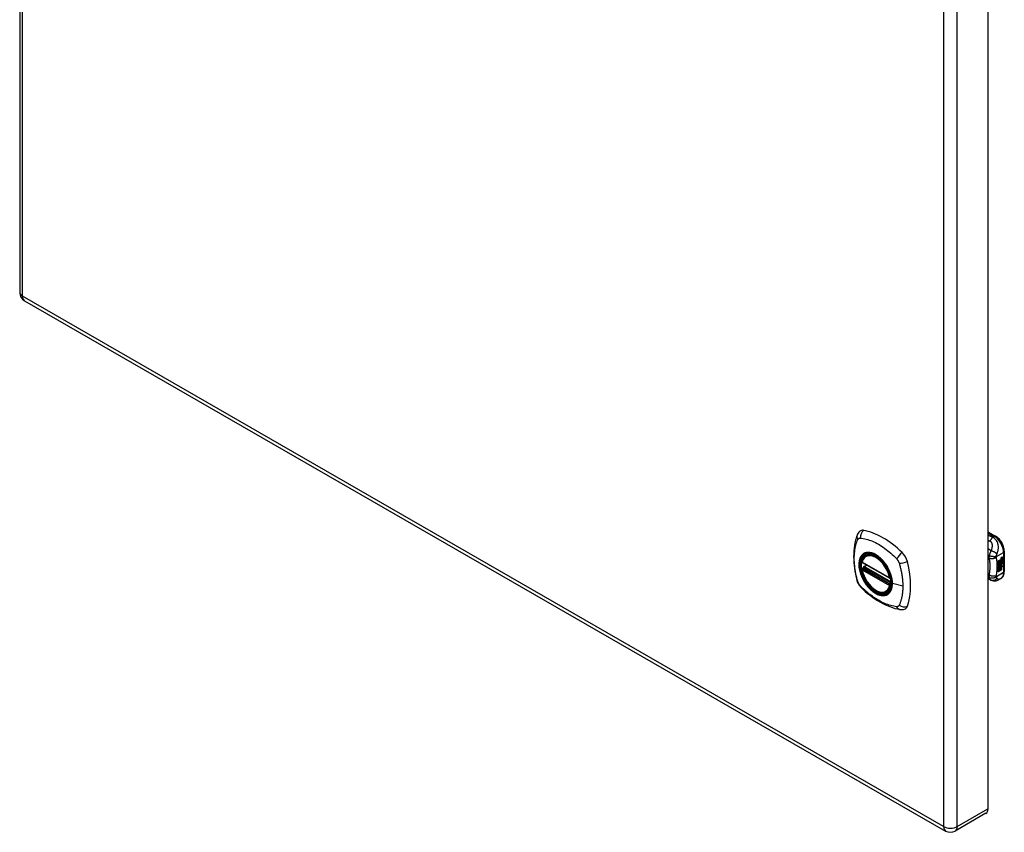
# Model space of a CAD drawing. Header units: inches. Extents: x 80.5 to 95.3, y 25.2 to 49.7.
# Tile 1 of 2: x 80.5 to 95.3, y 25.2 to 37.5. Entities that reach past the tile are written whole.
import ezdxf

# ---------------------------------------------------------------- set-up
doc = ezdxf.new("R2010")
doc.units = ezdxf.units.IN
doc.header["$MEASUREMENT"] = 0
doc.layers.add('Visible Edges(ANSI)', color=7, linetype='Continuous', lineweight=25)
doc.layers.add('Visible Tangent Edges(ANSI)', color=7, linetype='Continuous', lineweight=25)

msp = doc.modelspace()

# ---------------------------------------------------------------- linework, layer by layer
at = {"layer": 'Visible Edges(ANSI)'}
for p, q in [((80.47, 49.307), (80.47, 33.355)), ((95.059, 41.522), (95.059, 25.571)), ((80.543, 33.229), (94.421, 25.237)), ((95.059, 29.746), (95.174, 29.68)), ((93.222, 29.388), (93.232, 29.395)), ((95.305, 29.453), (95.305, 29.147)), ((93.165, 29.284), (93.579, 29.046)), ((93.19, 29.223), (93.231, 29.246)), ((95.215, 29.308), (95.252, 29.329)), ((95.215, 29.293), (95.251, 29.314)), ((95.253, 29.314), (95.215, 29.292)), ((95.215, 29.289), (95.253, 29.311)), ((95.215, 29.292), (95.215, 29.308)), ((95.215, 29.275), (95.256, 29.298)), ((95.258, 29.298), (95.215, 29.273)), ((95.215, 29.271), (95.261, 29.298)), ((95.215, 29.273), (95.215, 29.289)), ((95.215, 29.256), (95.251, 29.277)), ((95.253, 29.277), (95.215, 29.255)), ((95.215, 29.234), (95.215, 29.271)), ((95.215, 29.255), (95.238, 29.248)), ((95.215, 29.255), (95.215, 29.255)), ((95.215, 29.235), (95.225, 29.235)), ((95.215, 29.201), (95.239, 29.234)), ((95.227, 29.234), (95.215, 29.234)), ((95.215, 29.217), (95.227, 29.234)), ((95.24, 29.233), (95.215, 29.198)), ((95.227, 29.234), (95.225, 29.235)), ((95.238, 29.248), (95.252, 29.268)), ((95.24, 29.233), (95.239, 29.234)), ((95.239, 29.234), (95.252, 29.231)), ((95.253, 29.23), (95.24, 29.233)), ((95.249, 29.247), (95.255, 29.254)), ((95.251, 29.247), (95.249, 29.247)), ((95.249, 29.226), (95.253, 29.23)), ((95.262, 29.226), (95.249, 29.226)), ((95.249, 29.218), (95.262, 29.226)), ((95.25, 29.227), (95.261, 29.227)), ((95.251, 29.321), (95.254, 29.323)), ((95.251, 29.314), (95.251, 29.321)), ((95.253, 29.32), (95.251, 29.321)), ((95.253, 29.314), (95.251, 29.314)), ((95.251, 29.3), (95.251, 29.311)), ((95.253, 29.299), (95.251, 29.3)), ((95.251, 29.29), (95.256, 29.295)), ((95.251, 29.277), (95.251, 29.29)), ((95.253, 29.289), (95.251, 29.29)), ((95.253, 29.277), (95.251, 29.277)), ((95.256, 29.254), (95.251, 29.247)), ((95.251, 29.247), (95.271, 29.241)), ((95.253, 29.23), (95.252, 29.231)), ((95.256, 29.322), (95.253, 29.32)), ((95.253, 29.32), (95.253, 29.314)), ((95.253, 29.311), (95.253, 29.299)), ((95.253, 29.299), (95.258, 29.298)), ((95.261, 29.298), (95.253, 29.289)), ((95.253, 29.289), (95.253, 29.277)), ((95.254, 29.314), (95.278, 29.323)), ((95.28, 29.323), (95.254, 29.313)), ((95.255, 29.322), (95.254, 29.323)), ((95.254, 29.319), (95.259, 29.321)), ((95.254, 29.313), (95.254, 29.319)), ((95.254, 29.31), (95.267, 29.304)), ((95.254, 29.301), (95.254, 29.31)), ((95.254, 29.301), (95.261, 29.299)), ((95.263, 29.299), (95.254, 29.301)), ((95.254, 29.288), (95.263, 29.297)), ((95.254, 29.282), (95.265, 29.295)), ((95.267, 29.294), (95.254, 29.279)), ((95.254, 29.279), (95.254, 29.288)), ((95.256, 29.254), (95.255, 29.254)), ((95.259, 29.323), (95.257, 29.324)), ((95.26, 29.341), (95.258, 29.341)), ((95.26, 29.261), (95.258, 29.262)), ((95.26, 29.343), (95.259, 29.344)), ((95.26, 29.325), (95.259, 29.326)), ((95.259, 29.321), (95.259, 29.323)), ((95.263, 29.299), (95.261, 29.299)), ((95.262, 29.226), (95.261, 29.227)), ((95.262, 29.354), (95.278, 29.36)), ((95.262, 29.336), (95.278, 29.342)), ((95.28, 29.359), (95.263, 29.353)), ((95.28, 29.341), (95.263, 29.335)), ((95.263, 29.297), (95.263, 29.299)), ((95.264, 29.274), (95.263, 29.275)), ((95.263, 29.237), (95.27, 29.242)), ((95.265, 29.237), (95.263, 29.237)), ((95.263, 29.174), (95.263, 29.227)), ((95.264, 29.226), (95.263, 29.227)), ((95.263, 29.227), (95.285, 29.226)), ((95.264, 29.361), (95.28, 29.367)), ((95.264, 29.261), (95.264, 29.274)), ((95.264, 29.226), (95.264, 29.173)), ((95.287, 29.225), (95.264, 29.226)), ((95.267, 29.294), (95.265, 29.295)), ((95.265, 29.295), (95.278, 29.289)), ((95.271, 29.241), (95.265, 29.237)), ((95.265, 29.237), (95.287, 29.225)), ((95.267, 29.304), (95.28, 29.319)), ((95.28, 29.288), (95.267, 29.294)), ((95.267, 29.263), (95.267, 29.282)), ((95.269, 29.263), (95.267, 29.263)), ((95.269, 29.344), (95.28, 29.348)), ((95.269, 29.326), (95.28, 29.33)), ((95.269, 29.301), (95.278, 29.311)), ((95.269, 29.3), (95.269, 29.301)), ((95.271, 29.301), (95.269, 29.301)), ((95.271, 29.299), (95.269, 29.3)), ((95.269, 29.283), (95.269, 29.263)), ((95.28, 29.31), (95.271, 29.301)), ((95.271, 29.301), (95.271, 29.299)), ((95.271, 29.299), (95.28, 29.297)), ((95.274, 29.282), (95.278, 29.285)), ((95.278, 29.36), (95.278, 29.366)), ((95.28, 29.359), (95.278, 29.36)), ((95.278, 29.342), (95.278, 29.348)), ((95.28, 29.341), (95.278, 29.342)), ((95.278, 29.323), (95.278, 29.329)), ((95.28, 29.323), (95.278, 29.323)), ((95.278, 29.311), (95.278, 29.317)), ((95.28, 29.31), (95.278, 29.311)), ((95.278, 29.289), (95.278, 29.298)), ((95.28, 29.288), (95.278, 29.289)), ((95.28, 29.367), (95.28, 29.359)), ((95.28, 29.348), (95.28, 29.341)), ((95.28, 29.33), (95.28, 29.323)), ((95.28, 29.319), (95.28, 29.31)), ((95.28, 29.297), (95.28, 29.288)), ((93.165, 29.189), (93.179, 29.197)), ((93.185, 29.208), (93.184, 29.211)), ((95.215, 29.144), (95.215, 29.217)), ((95.215, 29.198), (95.23, 29.207)), ((95.215, 29.198), (95.215, 29.199)), ((95.215, 29.146), (95.228, 29.154)), ((95.23, 29.153), (95.215, 29.144)), ((95.228, 29.154), (95.228, 29.206)), ((95.23, 29.153), (95.228, 29.154)), ((95.23, 29.207), (95.23, 29.153)), ((95.232, 29.208), (95.247, 29.217)), ((95.232, 29.154), (95.232, 29.208)), ((95.232, 29.156), (95.245, 29.164)), ((95.247, 29.163), (95.232, 29.154)), ((95.245, 29.164), (95.245, 29.216)), ((95.247, 29.163), (95.245, 29.164)), ((95.247, 29.217), (95.247, 29.163)), ((95.249, 29.164), (95.249, 29.218)), ((95.249, 29.166), (95.263, 29.174)), ((95.264, 29.173), (95.249, 29.164)), ((95.264, 29.173), (95.263, 29.174)), ((95.106, 29.016), (95.059, 29.034)), ((95.108, 29.015), (95.106, 29.016)), ((95.253, 29.041), (95.213, 29.018)), ((93.534, 28.846), (93.545, 28.852)), ((95.029, 25.504), (94.567, 25.237))]:
    msp.add_line(p, q, dxfattribs=at)
at = {"layer": 'Visible Edges(ANSI)', "flags": 128}
for points in [[(93.088, 29.697), (93.08, 29.676), (93.074, 29.657), (93.068, 29.638), (93.064, 29.619), (93.059, 29.601), (93.055, 29.581), (93.048, 29.541), (93.042, 29.5), (93.038, 29.459), (93.036, 29.416), (93.035, 29.373), (93.036, 29.33), (93.038, 29.286), (93.042, 29.241), (93.047, 29.196), (93.054, 29.151), (93.063, 29.106), (93.073, 29.06), (93.078, 29.037), (93.081, 29.025), (93.085, 29.011)], [(93.126, 29.754), (93.113, 29.74), (93.102, 29.726), (93.094, 29.712), (93.088, 29.697)], [(95.305, 29.453), (95.304, 29.469), (95.302, 29.485), (95.299, 29.502), (95.295, 29.518), (95.29, 29.535), (95.283, 29.551), (95.276, 29.567), (95.267, 29.583), (95.258, 29.598), (95.248, 29.612), (95.237, 29.626), (95.226, 29.639), (95.213, 29.651), (95.201, 29.662), (95.188, 29.671), (95.174, 29.68)], [(93.16, 29.297), (93.164, 29.312), (93.169, 29.326), (93.175, 29.339), (93.183, 29.352), (93.191, 29.363), (93.2, 29.372), (93.211, 29.381), (93.222, 29.388)], [(93.476, 29.307), (93.494, 29.285), (93.512, 29.262), (93.528, 29.238), (93.543, 29.212), (93.557, 29.187), (93.57, 29.16), (93.581, 29.134), (93.591, 29.107)], [(93.534, 28.846), (93.523, 28.84), (93.511, 28.836), (93.498, 28.833), (93.485, 28.831), (93.471, 28.83), (93.457, 28.831), (93.443, 28.833), (93.428, 28.837), (93.414, 28.841), (93.399, 28.847), (93.385, 28.854), (93.37, 28.862), (93.355, 28.871), (93.341, 28.881), (93.326, 28.893), (93.312, 28.905), (93.299, 28.918), (93.285, 28.932), (93.272, 28.946), (93.259, 28.962), (93.247, 28.978), (93.236, 28.994), (93.225, 29.011), (93.214, 29.029), (93.205, 29.047), (93.196, 29.065), (93.188, 29.083), (93.18, 29.102), (93.174, 29.121), (93.168, 29.139), (93.163, 29.158), (93.159, 29.176)], [(93.179, 29.197), (93.182, 29.199), (93.184, 29.202), (93.185, 29.205), (93.185, 29.208)], [(95.253, 29.041), (95.265, 29.05), (95.277, 29.061), (95.286, 29.073), (95.293, 29.087), (95.299, 29.101), (95.302, 29.116), (95.304, 29.131), (95.305, 29.147)], [(93.085, 29.011), (93.089, 28.998), (93.094, 28.984), (93.1, 28.972), (93.107, 28.96), (93.114, 28.948), (93.122, 28.936), (93.131, 28.925), (93.14, 28.915)], [(95.213, 29.018), (95.204, 29.013), (95.194, 29.009), (95.185, 29.006), (95.175, 29.005), (95.165, 29.004), (95.155, 29.003), (95.145, 29.004), (95.137, 29.006), (95.133, 29.007), (95.13, 29.007), (95.126, 29.008), (95.12, 29.01), (95.115, 29.012), (95.108, 29.015)], [(93.14, 28.915), (93.15, 28.905), (93.159, 28.896), (93.177, 28.879), (93.211, 28.849), (93.246, 28.819), (93.282, 28.79), (93.318, 28.763), (93.355, 28.737), (93.392, 28.713), (93.429, 28.691), (93.467, 28.67), (93.504, 28.651), (93.542, 28.634), (93.581, 28.619), (93.619, 28.605), (93.657, 28.593), (93.695, 28.584), (93.714, 28.579), (93.725, 28.577), (93.736, 28.576)], [(93.736, 28.576), (93.751, 28.574), (93.768, 28.574), (93.785, 28.576), (93.803, 28.58)]]:
    msp.add_lwpolyline(points, dxfattribs=at)
at = {"layer": 'Visible Edges(ANSI)'}
for centre, radius, start, end in [((80.616, 33.355), 0.146, 180, 240.064), ((93.171, 29.294), 0.0118, 166.5789, 240.064), ((93.171, 29.178), 0.0118, 119.936, 190.602), ((93.196, 29.212), 0.0118, 119.936, 187.8207), ((93.585, 29.056), 0.0118, 240.064, 282.6676), ((94.494, 25.364), 0.146, 240.064, 299.936)]:
    msp.add_arc(centre, radius, start, end, dxfattribs=at)
for centre, major_axis, start_param, end_param in [((93.225, 29.608), (-0.088, 0.154), 5.827357, 6.408431), ((93.476, 28.61), (-0.639, 1.109), 5.172085, 5.827357), ((93.371, 29.113), (0.157, -0.273), 2.362013, 7.062765), ((93.727, 29.319), (0.088, -0.154), 1.114968, 2.030492), ((92.988, 29.454), (-0.639, 1.109), 3.601288, 4.256561), ((95.266, 29.273), (-0.011, -0.0191), 5.44239, 6.249461), ((95.262, 29.337), (-0.008, -0.0139), 5.599531, 6.283185), ((95.267, 29.272), (-0.011, -0.0191), 5.27034, 6.249461), ((95.263, 29.336), (-0.008, -0.0139), 5.474827, 6.308913), ((95.258, 29.352), (0.00349, 0.00607), 1.10591, 2.348655), ((95.265, 29.356), (-0.0082, -0.0142), 5.490247, 6.612005), ((95.258, 29.334), (0.00337, 0.00586), 1.080045, 2.345144), ((95.265, 29.337), (-0.008, -0.0139), 5.486737, 6.497871), ((95.267, 29.272), (-0.0099, -0.0173), 5.328451, 6.266738), ((95.261, 29.27), (0.00506, 0.00878), 1.199629, 2.268394), ((95.263, 29.356), (-0.0082, -0.0142), 0.086325, 0.32882), ((95.263, 29.338), (-0.008, -0.0139), 0.088333, 0.214686), ((95.261, 29.269), (-0.00364, -0.00633), 4.818058, 5.834093), ((95.264, 29.271), (-0.00559, -0.00971), 5.834093, 6.283185), ((95.261, 29.344), (0.0096, 0.0166), 0.591478, 1.10591), ((95.26, 29.349), (0.002, 0.00347), 1.194468, 2.460773), ((95.263, 29.352), (-0.00419, -0.00728), 5.602365, 6.283185), ((95.261, 29.325), (0.0096, 0.0166), 0.846591, 1.080045), ((95.26, 29.331), (0.002, 0.00347), 1.194614, 2.459504), ((95.263, 29.333), (-0.00419, -0.00728), 5.601097, 6.283185), ((95.261, 29.269), (0.00318, 0.00552), 0.285255, 1.676465), ((95.263, 29.268), (-0.00364, -0.00633), 4.818058, 5.834093), ((95.269, 29.279), (-0.0132, -0.023), 0.05511, 0.723506), ((95.271, 29.278), (-0.0132, -0.023), 6.266738, 7.006692), ((95.261, 29.349), (-0.002, -0.00347), 4.33606, 5.602365), ((95.264, 29.351), (-0.00419, -0.00728), 5.602365, 6.501309), ((95.261, 29.33), (-0.002, -0.00347), 4.336206, 5.601097), ((95.264, 29.332), (-0.00419, -0.00728), 5.601097, 6.50115), ((95.263, 29.265), (0.0094, 0.0163), 0.3673, 1.199629), ((95.265, 29.271), (-0.00559, -0.00971), 5.834093, 6.944434), ((95.261, 29.347), (0.00409, 0.00711), 0.608795, 1.194468), ((95.261, 29.329), (0.00409, 0.00711), 0.608932, 1.194614), ((95.262, 29.268), (0.00318, 0.00552), 0.285255, 1.676465), ((95.262, 29.346), (-0.00409, -0.00711), 3.750388, 4.33606), ((95.262, 29.328), (-0.00409, -0.00711), 3.750524, 4.336206), ((95.273, 29.371), (-0.0155, -0.0269), 0.234705, 0.623342), ((95.273, 29.353), (-0.0155, -0.0269), 0.217964, 0.608932), ((95.269, 29.268), (0.0066, 0.0114), 3.865099, 5.348557), ((95.27, 29.268), (0.00319, 0.00555), 3.637533, 5.053908), ((95.27, 29.267), (-0.0066, -0.0114), 0.723506, 2.206964), ((95.261, 29.268), (0.0102, 0.0177), 5.053908, 5.889616), ((95.25, 29.26), (0.0202, 0.0351), 5.348557, 5.747216), ((95.251, 29.259), (-0.0202, -0.0351), 2.206964, 2.656801), ((93.727, 28.739), (0.088, -0.154), 6.157956, 6.742881), ((94.956, 25.63), (0.073, -0.127), 0, 0.787332)]:
    msp.add_ellipse(centre, major_axis=major_axis, ratio=0.578093, start_param=start_param, end_param=end_param, dxfattribs=at)
msp.add_ellipse((93.367, 29.111), major_axis=(-0.16, 0.277), ratio=0.578093, dxfattribs=at)
at = {"layer": 'Visible Tangent Edges(ANSI)'}
for p, q in [((80.513, 33.296), (80.513, 49.247)), ((94.39, 41.255), (94.39, 25.304)), ((94.597, 25.304), (94.597, 41.255)), ((94.39, 25.304), (80.513, 33.296)), ((95.059, 29.733), (95.154, 29.678)), ((95.154, 29.678), (95.131, 29.665)), ((95.186, 29.375), (95.294, 29.437)), ((95.294, 29.437), (95.294, 29.131)), ((93.577, 29.051), (93.163, 29.29)), ((93.196, 29.222), (93.235, 29.244)), ((95.258, 29.263), (95.256, 29.264)), ((95.258, 29.347), (95.257, 29.347)), ((95.258, 29.328), (95.257, 29.329)), ((95.259, 29.27), (95.257, 29.27)), ((95.26, 29.351), (95.259, 29.352)), ((95.26, 29.333), (95.259, 29.333)), ((95.263, 29.353), (95.262, 29.354)), ((95.263, 29.335), (95.262, 29.336)), ((95.27, 29.256), (95.268, 29.257)), ((95.279, 29.271), (95.278, 29.271)), ((93.163, 29.174), (93.577, 28.935)), ((93.171, 29.188), (93.182, 29.195)), ((93.585, 28.95), (93.171, 29.188)), ((93.182, 29.195), (93.592, 28.958)), ((93.593, 28.975), (93.191, 29.207)), ((93.593, 28.993), (93.196, 29.222)), ((95.075, 29.096), (95.059, 29.103)), ((95.294, 29.131), (95.186, 29.069)), ((93.592, 28.954), (93.585, 28.95)), ((93.776, 28.926), (93.619, 28.965)), ((94.597, 25.304), (95.059, 25.571))]:
    msp.add_line(p, q, dxfattribs=at)
at = {"layer": 'Visible Tangent Edges(ANSI)', "flags": 128}
for points in [[(95.131, 29.665), (95.128, 29.666), (95.125, 29.667), (95.122, 29.668), (95.119, 29.67), (95.116, 29.671), (95.113, 29.672), (95.11, 29.673), (95.107, 29.674), (95.104, 29.675), (95.101, 29.677), (95.098, 29.678), (95.095, 29.679), (95.092, 29.68), (95.089, 29.681), (95.086, 29.683), (95.083, 29.684), (95.08, 29.685), (95.077, 29.686), (95.074, 29.687), (95.071, 29.689), (95.068, 29.69), (95.065, 29.691), (95.062, 29.692), (95.059, 29.693)], [(93.098, 28.997), (93.089, 29.03), (93.081, 29.06), (93.074, 29.089), (93.068, 29.119), (93.063, 29.148), (93.058, 29.177), (93.054, 29.206), (93.051, 29.235), (93.048, 29.263), (93.047, 29.291), (93.045, 29.319), (93.045, 29.346), (93.045, 29.373), (93.047, 29.399), (93.048, 29.425), (93.051, 29.45), (93.054, 29.475), (93.058, 29.499), (93.063, 29.522), (93.068, 29.545), (93.074, 29.568), (93.081, 29.589), (93.089, 29.61), (93.098, 29.632)], [(93.098, 29.632), (93.099, 29.634), (93.1, 29.635), (93.101, 29.637), (93.102, 29.639), (93.104, 29.64), (93.105, 29.641), (93.106, 29.643), (93.107, 29.644), (93.109, 29.645), (93.11, 29.646), (93.112, 29.647), (93.113, 29.648), (93.115, 29.649), (93.116, 29.65), (93.118, 29.651), (93.12, 29.651), (93.121, 29.652), (93.123, 29.652), (93.125, 29.652), (93.127, 29.653), (93.129, 29.653), (93.131, 29.653), (93.133, 29.653), (93.134, 29.653)], [(93.134, 29.653), (93.158, 29.651), (93.18, 29.647), (93.203, 29.642), (93.225, 29.636), (93.248, 29.63), (93.271, 29.622), (93.294, 29.614), (93.317, 29.605), (93.34, 29.594), (93.363, 29.583), (93.387, 29.571), (93.41, 29.558), (93.434, 29.544), (93.457, 29.53), (93.48, 29.514), (93.503, 29.497), (93.526, 29.48), (93.549, 29.462), (93.572, 29.443), (93.594, 29.424), (93.616, 29.404), (93.639, 29.383), (93.66, 29.362), (93.684, 29.337)], [(95.059, 29.618), (95.061, 29.617), (95.062, 29.617), (95.063, 29.616), (95.064, 29.616), (95.065, 29.615), (95.067, 29.615), (95.068, 29.614), (95.069, 29.614), (95.07, 29.613), (95.072, 29.613), (95.073, 29.612), (95.074, 29.612), (95.075, 29.612), (95.076, 29.611), (95.078, 29.611), (95.079, 29.61), (95.08, 29.61), (95.081, 29.609), (95.082, 29.609), (95.084, 29.608), (95.085, 29.608), (95.086, 29.607), (95.087, 29.607), (95.089, 29.606)], [(95.131, 29.665), (95.129, 29.663), (95.127, 29.662), (95.126, 29.66), (95.124, 29.658), (95.122, 29.656), (95.12, 29.654), (95.118, 29.652), (95.116, 29.649), (95.114, 29.647), (95.112, 29.645), (95.11, 29.642), (95.108, 29.64), (95.107, 29.637), (95.105, 29.635), (95.103, 29.632), (95.101, 29.629), (95.1, 29.627), (95.098, 29.624), (95.096, 29.621), (95.095, 29.618), (95.093, 29.615), (95.091, 29.612), (95.09, 29.609), (95.089, 29.606)], [(95.089, 29.606), (95.094, 29.604), (95.1, 29.6), (95.104, 29.596), (95.108, 29.591), (95.112, 29.585), (95.114, 29.58), (95.117, 29.574), (95.118, 29.567), (95.119, 29.561), (95.12, 29.555), (95.121, 29.548), (95.121, 29.541), (95.121, 29.535), (95.121, 29.528), (95.12, 29.521), (95.119, 29.515), (95.118, 29.508), (95.117, 29.501), (95.116, 29.494), (95.114, 29.487), (95.113, 29.481), (95.111, 29.474), (95.109, 29.467), (95.106, 29.46)], [(95.195, 29.413), (95.198, 29.421), (95.201, 29.43), (95.204, 29.439), (95.207, 29.448), (95.209, 29.457), (95.211, 29.467), (95.213, 29.476), (95.215, 29.486), (95.216, 29.496), (95.216, 29.506), (95.216, 29.517), (95.216, 29.528), (95.215, 29.539), (95.213, 29.551), (95.21, 29.563), (95.206, 29.575), (95.201, 29.588), (95.195, 29.601), (95.188, 29.613), (95.179, 29.626), (95.169, 29.637), (95.157, 29.648), (95.145, 29.657), (95.131, 29.665)], [(93.172, 29.408), (93.163, 29.4), (93.155, 29.391), (93.147, 29.381), (93.14, 29.37), (93.134, 29.359), (93.129, 29.346), (93.124, 29.333), (93.121, 29.319), (93.118, 29.304), (93.116, 29.288), (93.114, 29.272), (93.114, 29.256), (93.114, 29.239), (93.116, 29.221), (93.118, 29.203), (93.121, 29.185), (93.125, 29.167), (93.129, 29.148), (93.134, 29.129), (93.14, 29.11), (93.147, 29.092), (93.155, 29.073), (93.163, 29.055), (93.172, 29.036)], [(93.616, 28.967), (93.61, 28.909), (93.593, 28.86), (93.566, 28.823), (93.529, 28.799), (93.485, 28.789), (93.436, 28.795), (93.383, 28.814), (93.329, 28.848), (93.278, 28.894), (93.23, 28.949), (93.188, 29.012), (93.156, 29.079), (93.132, 29.149), (93.12, 29.216), (93.119, 29.279), (93.129, 29.333), (93.15, 29.378), (93.181, 29.41), (93.221, 29.428), (93.268, 29.432), (93.319, 29.421), (93.372, 29.396), (93.425, 29.357), (93.476, 29.307)], [(93.205, 29.428), (93.204, 29.427), (93.202, 29.426), (93.201, 29.426), (93.199, 29.425), (93.198, 29.424), (93.196, 29.424), (93.195, 29.423), (93.193, 29.422), (93.192, 29.422), (93.191, 29.421), (93.189, 29.42), (93.188, 29.419), (93.186, 29.418), (93.185, 29.418), (93.184, 29.417), (93.182, 29.416), (93.181, 29.415), (93.18, 29.414), (93.178, 29.413), (93.177, 29.412), (93.176, 29.411), (93.175, 29.41), (93.173, 29.409), (93.172, 29.408)], [(93.527, 29.242), (93.516, 29.259), (93.504, 29.276), (93.491, 29.292), (93.479, 29.307), (93.465, 29.322), (93.452, 29.336), (93.438, 29.349), (93.424, 29.361), (93.41, 29.373), (93.395, 29.384), (93.381, 29.393), (93.366, 29.402), (93.352, 29.41), (93.337, 29.417), (93.323, 29.423), (93.309, 29.428), (93.294, 29.432), (93.281, 29.434), (93.267, 29.436), (93.254, 29.436), (93.241, 29.436), (93.229, 29.434), (93.217, 29.431), (93.205, 29.428)], [(95.106, 29.46), (95.104, 29.461), (95.102, 29.463), (95.1, 29.464), (95.098, 29.466), (95.096, 29.467), (95.095, 29.468), (95.093, 29.47), (95.091, 29.471), (95.089, 29.472), (95.087, 29.474), (95.085, 29.475), (95.083, 29.476), (95.081, 29.478), (95.079, 29.479), (95.077, 29.48), (95.075, 29.482), (95.073, 29.483), (95.071, 29.484), (95.069, 29.486), (95.067, 29.487), (95.065, 29.488), (95.063, 29.49), (95.061, 29.491), (95.059, 29.492)], [(95.077, 29.385), (95.076, 29.383), (95.076, 29.382), (95.076, 29.38), (95.076, 29.378), (95.075, 29.377), (95.075, 29.375), (95.075, 29.373), (95.075, 29.372), (95.075, 29.37), (95.075, 29.368), (95.074, 29.367), (95.074, 29.365), (95.074, 29.364), (95.074, 29.363), (95.074, 29.361), (95.074, 29.36), (95.074, 29.358), (95.074, 29.357), (95.075, 29.356), (95.075, 29.354), (95.075, 29.353), (95.075, 29.352), (95.075, 29.35), (95.075, 29.349)], [(95.106, 29.46), (95.104, 29.457), (95.103, 29.454), (95.101, 29.451), (95.1, 29.448), (95.098, 29.446), (95.097, 29.443), (95.095, 29.44), (95.094, 29.437), (95.092, 29.434), (95.091, 29.431), (95.09, 29.428), (95.088, 29.425), (95.087, 29.421), (95.086, 29.418), (95.085, 29.414), (95.083, 29.411), (95.082, 29.408), (95.081, 29.404), (95.08, 29.401), (95.08, 29.398), (95.079, 29.395), (95.078, 29.391), (95.077, 29.388), (95.077, 29.385)], [(95.186, 29.375), (95.183, 29.374), (95.179, 29.373), (95.175, 29.373), (95.171, 29.372), (95.167, 29.372), (95.163, 29.371), (95.158, 29.371), (95.153, 29.371), (95.148, 29.371), (95.143, 29.371), (95.138, 29.372), (95.132, 29.372), (95.127, 29.373), (95.122, 29.373), (95.117, 29.374), (95.111, 29.375), (95.106, 29.376), (95.102, 29.377), (95.097, 29.378), (95.092, 29.38), (95.088, 29.381), (95.084, 29.382), (95.08, 29.384), (95.077, 29.385)], [(95.195, 29.413), (95.192, 29.415), (95.19, 29.417), (95.187, 29.419), (95.184, 29.422), (95.181, 29.424), (95.178, 29.426), (95.175, 29.429), (95.171, 29.431), (95.168, 29.434), (95.164, 29.436), (95.16, 29.438), (95.156, 29.44), (95.151, 29.443), (95.147, 29.445), (95.143, 29.447), (95.139, 29.449), (95.134, 29.451), (95.13, 29.452), (95.126, 29.454), (95.122, 29.455), (95.118, 29.457), (95.114, 29.458), (95.11, 29.459), (95.106, 29.46)], [(95.186, 29.362), (95.185, 29.363), (95.185, 29.363), (95.185, 29.364), (95.185, 29.364), (95.185, 29.365), (95.185, 29.365), (95.185, 29.366), (95.185, 29.366), (95.185, 29.367), (95.185, 29.367), (95.185, 29.368), (95.185, 29.368), (95.185, 29.369), (95.185, 29.369), (95.185, 29.37), (95.185, 29.37), (95.185, 29.371), (95.185, 29.371), (95.186, 29.372), (95.186, 29.373), (95.186, 29.373), (95.186, 29.374), (95.186, 29.374), (95.186, 29.375)], [(95.186, 29.375), (95.186, 29.377), (95.186, 29.379), (95.187, 29.38), (95.187, 29.382), (95.187, 29.384), (95.188, 29.385), (95.188, 29.387), (95.188, 29.389), (95.188, 29.391), (95.189, 29.392), (95.189, 29.394), (95.19, 29.396), (95.19, 29.398), (95.19, 29.399), (95.191, 29.401), (95.191, 29.402), (95.191, 29.403), (95.192, 29.405), (95.192, 29.406), (95.193, 29.407), (95.193, 29.409), (95.194, 29.41), (95.194, 29.411), (95.195, 29.413)], [(93.56, 29.185), (93.559, 29.187), (93.558, 29.19), (93.556, 29.192), (93.555, 29.194), (93.554, 29.197), (93.553, 29.199), (93.551, 29.202), (93.55, 29.204), (93.549, 29.207), (93.547, 29.209), (93.546, 29.212), (93.544, 29.214), (93.543, 29.216), (93.542, 29.219), (93.54, 29.221), (93.539, 29.223), (93.537, 29.226), (93.536, 29.228), (93.534, 29.231), (93.533, 29.233), (93.532, 29.235), (93.53, 29.238), (93.529, 29.24), (93.527, 29.242)], [(93.684, 29.337), (93.685, 29.336), (93.686, 29.334), (93.687, 29.333), (93.688, 29.332), (93.689, 29.331), (93.69, 29.33), (93.691, 29.329), (93.692, 29.327), (93.693, 29.326), (93.694, 29.325), (93.695, 29.324), (93.695, 29.323), (93.696, 29.321), (93.697, 29.32), (93.698, 29.319), (93.699, 29.318), (93.7, 29.316), (93.701, 29.315), (93.701, 29.314), (93.702, 29.312), (93.703, 29.311), (93.704, 29.31), (93.705, 29.308), (93.705, 29.307)], [(93.705, 29.307), (93.706, 29.306), (93.707, 29.304), (93.708, 29.303), (93.708, 29.302), (93.709, 29.3), (93.71, 29.299), (93.711, 29.298), (93.711, 29.296), (93.712, 29.295), (93.713, 29.294), (93.713, 29.292), (93.714, 29.291), (93.714, 29.289), (93.715, 29.288), (93.716, 29.287), (93.716, 29.285), (93.717, 29.284), (93.717, 29.282), (93.718, 29.281), (93.718, 29.279), (93.719, 29.278), (93.719, 29.277), (93.72, 29.275), (93.72, 29.274)], [(93.72, 29.274), (93.726, 29.256), (93.73, 29.241), (93.734, 29.226), (93.738, 29.211), (93.741, 29.196), (93.745, 29.182), (93.748, 29.167), (93.751, 29.152), (93.754, 29.138), (93.757, 29.123), (93.759, 29.108), (93.761, 29.094), (93.764, 29.079), (93.766, 29.065), (93.768, 29.051), (93.769, 29.037), (93.771, 29.022), (93.772, 29.008), (93.773, 28.994), (93.774, 28.98), (93.775, 28.966), (93.775, 28.953), (93.776, 28.939), (93.776, 28.926)], [(95.059, 29.36), (95.06, 29.359), (95.061, 29.359), (95.061, 29.358), (95.062, 29.358), (95.063, 29.358), (95.063, 29.357), (95.064, 29.357), (95.065, 29.356), (95.065, 29.356), (95.066, 29.355), (95.067, 29.355), (95.067, 29.354), (95.068, 29.354), (95.069, 29.354), (95.069, 29.353), (95.07, 29.353), (95.071, 29.352), (95.071, 29.352), (95.072, 29.351), (95.073, 29.351), (95.073, 29.351), (95.074, 29.35), (95.075, 29.35), (95.075, 29.349)], [(95.186, 29.362), (95.182, 29.36), (95.179, 29.357), (95.175, 29.355), (95.17, 29.353), (95.166, 29.351), (95.161, 29.349), (95.157, 29.347), (95.152, 29.345), (95.146, 29.344), (95.141, 29.342), (95.136, 29.341), (95.13, 29.341), (95.125, 29.34), (95.12, 29.34), (95.114, 29.34), (95.109, 29.34), (95.104, 29.341), (95.099, 29.341), (95.095, 29.342), (95.09, 29.343), (95.086, 29.344), (95.082, 29.346), (95.079, 29.347), (95.075, 29.349)], [(95.075, 29.349), (95.076, 29.346), (95.077, 29.342), (95.077, 29.339), (95.078, 29.335), (95.079, 29.332), (95.079, 29.328), (95.08, 29.325), (95.08, 29.321), (95.081, 29.317), (95.082, 29.314), (95.082, 29.31), (95.082, 29.306), (95.083, 29.303), (95.083, 29.299), (95.084, 29.295), (95.084, 29.292), (95.084, 29.288), (95.085, 29.284), (95.085, 29.28), (95.085, 29.276), (95.086, 29.273), (95.086, 29.269), (95.086, 29.265), (95.086, 29.261)], [(95.086, 29.261), (95.086, 29.258), (95.087, 29.256), (95.087, 29.253), (95.087, 29.251), (95.087, 29.248), (95.087, 29.245), (95.087, 29.243), (95.087, 29.24), (95.087, 29.237), (95.087, 29.235), (95.087, 29.232), (95.087, 29.229), (95.087, 29.227), (95.087, 29.224), (95.087, 29.221), (95.087, 29.219), (95.087, 29.216), (95.087, 29.213), (95.087, 29.21), (95.087, 29.208), (95.087, 29.205), (95.087, 29.202), (95.086, 29.199), (95.086, 29.197)], [(95.186, 29.082), (95.187, 29.094), (95.189, 29.107), (95.191, 29.12), (95.193, 29.132), (95.194, 29.145), (95.195, 29.157), (95.196, 29.169), (95.197, 29.181), (95.198, 29.194), (95.198, 29.206), (95.198, 29.217), (95.198, 29.229), (95.198, 29.241), (95.198, 29.253), (95.198, 29.264), (95.197, 29.276), (95.196, 29.287), (95.195, 29.298), (95.194, 29.309), (95.193, 29.32), (95.191, 29.331), (95.189, 29.341), (95.187, 29.352), (95.186, 29.362)], [(93.179, 29.197), (93.179, 29.197), (93.179, 29.197), (93.179, 29.197), (93.179, 29.197), (93.179, 29.197), (93.179, 29.197), (93.179, 29.197), (93.179, 29.197), (93.179, 29.197), (93.179, 29.197), (93.179, 29.197), (93.179, 29.197), (93.179, 29.197), (93.179, 29.197), (93.179, 29.196), (93.179, 29.196), (93.179, 29.196), (93.179, 29.196), (93.179, 29.196), (93.179, 29.196), (93.179, 29.196), (93.179, 29.196), (93.179, 29.196), (93.179, 29.196)], [(93.179, 29.196), (93.179, 29.196), (93.179, 29.196), (93.179, 29.196), (93.179, 29.196), (93.179, 29.196), (93.179, 29.196), (93.179, 29.196), (93.179, 29.196), (93.179, 29.196), (93.179, 29.196), (93.179, 29.196), (93.179, 29.196), (93.179, 29.196), (93.179, 29.196), (93.179, 29.196), (93.18, 29.196), (93.18, 29.196), (93.18, 29.196), (93.18, 29.196), (93.18, 29.196), (93.18, 29.195), (93.181, 29.195), (93.181, 29.195), (93.181, 29.195)], [(93.181, 29.195), (93.181, 29.195), (93.181, 29.195), (93.181, 29.195), (93.181, 29.195), (93.181, 29.195), (93.181, 29.195), (93.181, 29.195), (93.181, 29.195), (93.181, 29.195), (93.182, 29.195), (93.182, 29.195), (93.182, 29.195), (93.182, 29.195), (93.182, 29.195), (93.182, 29.195), (93.182, 29.195), (93.182, 29.195), (93.182, 29.195), (93.182, 29.195), (93.182, 29.195), (93.182, 29.195), (93.182, 29.195), (93.182, 29.195), (93.182, 29.195)], [(93.185, 29.21), (93.185, 29.21), (93.185, 29.21), (93.185, 29.209), (93.185, 29.209), (93.185, 29.209), (93.185, 29.209), (93.185, 29.209), (93.185, 29.209), (93.185, 29.209), (93.185, 29.209), (93.185, 29.209), (93.185, 29.209), (93.185, 29.209), (93.185, 29.209), (93.185, 29.209), (93.185, 29.209), (93.185, 29.209), (93.185, 29.209), (93.185, 29.209), (93.185, 29.208), (93.185, 29.208), (93.185, 29.208), (93.185, 29.208), (93.185, 29.208)], [(93.188, 29.209), (93.188, 29.209), (93.187, 29.209), (93.187, 29.209), (93.187, 29.209), (93.187, 29.209), (93.187, 29.209), (93.186, 29.209), (93.186, 29.209), (93.186, 29.209), (93.186, 29.209), (93.186, 29.209), (93.186, 29.21), (93.186, 29.21), (93.186, 29.21), (93.185, 29.21), (93.185, 29.21), (93.185, 29.21), (93.185, 29.21), (93.185, 29.21), (93.185, 29.21), (93.185, 29.21), (93.185, 29.21), (93.185, 29.21), (93.185, 29.21)], [(93.191, 29.207), (93.191, 29.208), (93.19, 29.208), (93.19, 29.208), (93.19, 29.208), (93.19, 29.208), (93.19, 29.208), (93.19, 29.208), (93.19, 29.208), (93.19, 29.208), (93.189, 29.208), (93.189, 29.208), (93.189, 29.208), (93.189, 29.208), (93.189, 29.208), (93.189, 29.208), (93.189, 29.208), (93.189, 29.209), (93.188, 29.209), (93.188, 29.209), (93.188, 29.209), (93.188, 29.209), (93.188, 29.209), (93.188, 29.209), (93.188, 29.209)], [(93.619, 28.965), (93.619, 28.974), (93.618, 28.982), (93.618, 28.991), (93.617, 29), (93.616, 29.009), (93.615, 29.018), (93.614, 29.027), (93.612, 29.036), (93.61, 29.045), (93.608, 29.054), (93.606, 29.064), (93.604, 29.073), (93.601, 29.082), (93.598, 29.091), (93.595, 29.101), (93.592, 29.11), (93.589, 29.12), (93.585, 29.129), (93.582, 29.138), (93.578, 29.148), (93.574, 29.157), (93.569, 29.166), (93.565, 29.176), (93.56, 29.185)], [(93.591, 29.107), (93.593, 29.101), (93.595, 29.095), (93.597, 29.089), (93.599, 29.083), (93.6, 29.077), (93.602, 29.071), (93.603, 29.065), (93.605, 29.059), (93.606, 29.053), (93.607, 29.047), (93.609, 29.041), (93.61, 29.035), (93.611, 29.029), (93.612, 29.024), (93.612, 29.018), (93.613, 29.012), (93.614, 29.006), (93.614, 29.001), (93.615, 28.995), (93.615, 28.989), (93.615, 28.984), (93.616, 28.978), (93.616, 28.973), (93.616, 28.967)], [(95.075, 29.096), (95.075, 29.094), (95.075, 29.093), (95.075, 29.091), (95.075, 29.089), (95.075, 29.088), (95.074, 29.086), (95.074, 29.084), (95.074, 29.083), (95.074, 29.081), (95.074, 29.08), (95.074, 29.078), (95.074, 29.076), (95.074, 29.075), (95.075, 29.073), (95.075, 29.072), (95.075, 29.07), (95.075, 29.068), (95.075, 29.067), (95.075, 29.065), (95.076, 29.063), (95.076, 29.062), (95.076, 29.06), (95.076, 29.059), (95.077, 29.057)], [(95.086, 29.197), (95.086, 29.193), (95.086, 29.189), (95.086, 29.184), (95.085, 29.18), (95.085, 29.176), (95.085, 29.172), (95.084, 29.168), (95.084, 29.164), (95.084, 29.16), (95.083, 29.155), (95.083, 29.151), (95.082, 29.147), (95.082, 29.143), (95.082, 29.139), (95.081, 29.134), (95.08, 29.13), (95.08, 29.126), (95.079, 29.122), (95.079, 29.117), (95.078, 29.113), (95.077, 29.109), (95.077, 29.105), (95.076, 29.1), (95.075, 29.096)], [(95.186, 29.082), (95.182, 29.08), (95.179, 29.079), (95.175, 29.078), (95.17, 29.078), (95.166, 29.077), (95.161, 29.076), (95.157, 29.076), (95.152, 29.076), (95.146, 29.076), (95.141, 29.076), (95.136, 29.077), (95.13, 29.077), (95.125, 29.078), (95.12, 29.079), (95.114, 29.08), (95.109, 29.082), (95.104, 29.083), (95.099, 29.085), (95.095, 29.086), (95.09, 29.088), (95.086, 29.09), (95.082, 29.092), (95.079, 29.094), (95.075, 29.096)], [(95.186, 29.069), (95.186, 29.07), (95.186, 29.07), (95.186, 29.071), (95.186, 29.071), (95.186, 29.072), (95.185, 29.072), (95.185, 29.073), (95.185, 29.073), (95.185, 29.074), (95.185, 29.074), (95.185, 29.075), (95.185, 29.075), (95.185, 29.076), (95.185, 29.076), (95.185, 29.077), (95.185, 29.077), (95.185, 29.078), (95.185, 29.078), (95.185, 29.079), (95.185, 29.079), (95.185, 29.08), (95.185, 29.08), (95.185, 29.081), (95.186, 29.082)], [(93.134, 28.934), (93.133, 28.936), (93.131, 28.938), (93.129, 28.941), (93.127, 28.943), (93.125, 28.945), (93.123, 28.948), (93.121, 28.95), (93.12, 28.953), (93.118, 28.956), (93.116, 28.958), (93.115, 28.961), (93.113, 28.963), (93.112, 28.966), (93.11, 28.969), (93.109, 28.972), (93.107, 28.974), (93.106, 28.977), (93.105, 28.98), (93.104, 28.983), (93.102, 28.985), (93.101, 28.988), (93.1, 28.991), (93.099, 28.994), (93.098, 28.997)], [(93.684, 28.617), (93.66, 28.62), (93.639, 28.624), (93.616, 28.629), (93.594, 28.635), (93.572, 28.641), (93.549, 28.649), (93.526, 28.658), (93.503, 28.667), (93.48, 28.677), (93.457, 28.688), (93.434, 28.701), (93.41, 28.714), (93.387, 28.728), (93.363, 28.742), (93.34, 28.758), (93.317, 28.774), (93.294, 28.791), (93.271, 28.809), (93.248, 28.828), (93.225, 28.847), (93.203, 28.867), (93.18, 28.888), (93.158, 28.909), (93.134, 28.934)], [(93.172, 29.036), (93.173, 29.034), (93.175, 29.031), (93.176, 29.029), (93.177, 29.026), (93.178, 29.024), (93.18, 29.021), (93.181, 29.019), (93.182, 29.017), (93.184, 29.014), (93.185, 29.012), (93.186, 29.009), (93.188, 29.007), (93.189, 29.005), (93.191, 29.002), (93.192, 29), (93.193, 28.997), (93.195, 28.995), (93.196, 28.993), (93.198, 28.99), (93.199, 28.988), (93.201, 28.986), (93.202, 28.983), (93.204, 28.981), (93.205, 28.979)], [(93.205, 28.979), (93.217, 28.962), (93.229, 28.945), (93.241, 28.929), (93.254, 28.914), (93.267, 28.899), (93.281, 28.885), (93.295, 28.872), (93.309, 28.86), (93.323, 28.848), (93.337, 28.838), (93.352, 28.828), (93.366, 28.819), (93.381, 28.811), (93.396, 28.804), (93.41, 28.798), (93.424, 28.793), (93.438, 28.79), (93.452, 28.787), (93.466, 28.785), (93.479, 28.785), (93.491, 28.785), (93.504, 28.787), (93.516, 28.79), (93.527, 28.793)], [(93.56, 28.813), (93.565, 28.816), (93.569, 28.821), (93.574, 28.825), (93.578, 28.83), (93.582, 28.835), (93.585, 28.84), (93.589, 28.845), (93.592, 28.851), (93.595, 28.856), (93.598, 28.862), (93.601, 28.869), (93.604, 28.875), (93.606, 28.882), (93.608, 28.888), (93.61, 28.895), (93.612, 28.902), (93.614, 28.91), (93.615, 28.917), (93.616, 28.925), (93.617, 28.933), (93.618, 28.941), (93.618, 28.949), (93.619, 28.957), (93.619, 28.965)], [(95.186, 29.069), (95.183, 29.067), (95.179, 29.064), (95.175, 29.061), (95.171, 29.059), (95.167, 29.057), (95.163, 29.055), (95.158, 29.053), (95.153, 29.051), (95.148, 29.049), (95.143, 29.048), (95.138, 29.047), (95.132, 29.046), (95.127, 29.046), (95.122, 29.046), (95.117, 29.046), (95.111, 29.046), (95.106, 29.047), (95.102, 29.048), (95.097, 29.049), (95.092, 29.05), (95.088, 29.052), (95.084, 29.053), (95.08, 29.055), (95.077, 29.057)], [(95.077, 29.057), (95.077, 29.054), (95.078, 29.052), (95.079, 29.049), (95.079, 29.047), (95.08, 29.044), (95.081, 29.042), (95.082, 29.04), (95.083, 29.037), (95.084, 29.035), (95.086, 29.033), (95.087, 29.031), (95.088, 29.03), (95.09, 29.028), (95.091, 29.026), (95.092, 29.025), (95.093, 29.024), (95.095, 29.022), (95.096, 29.021), (95.098, 29.02), (95.099, 29.019), (95.101, 29.018), (95.102, 29.017), (95.104, 29.016), (95.106, 29.016)], [(95.195, 29.047), (95.192, 29.044), (95.19, 29.04), (95.187, 29.037), (95.185, 29.034), (95.182, 29.031), (95.179, 29.028), (95.175, 29.025), (95.172, 29.023), (95.168, 29.021), (95.164, 29.018), (95.161, 29.017), (95.157, 29.015), (95.153, 29.014), (95.148, 29.012), (95.144, 29.012), (95.14, 29.011), (95.136, 29.011), (95.132, 29.01), (95.128, 29.011), (95.123, 29.011), (95.119, 29.012), (95.115, 29.012), (95.112, 29.014), (95.108, 29.015)], [(95.195, 29.047), (95.194, 29.048), (95.194, 29.048), (95.193, 29.048), (95.193, 29.049), (95.192, 29.049), (95.192, 29.05), (95.191, 29.051), (95.191, 29.051), (95.191, 29.052), (95.19, 29.053), (95.19, 29.054), (95.19, 29.054), (95.189, 29.055), (95.189, 29.057), (95.188, 29.058), (95.188, 29.059), (95.188, 29.06), (95.188, 29.061), (95.187, 29.062), (95.187, 29.064), (95.187, 29.065), (95.186, 29.066), (95.186, 29.068), (95.186, 29.069)], [(95.213, 29.018), (95.214, 29.019), (95.215, 29.02), (95.216, 29.021), (95.216, 29.022), (95.216, 29.023), (95.216, 29.024), (95.216, 29.025), (95.216, 29.026), (95.215, 29.027), (95.215, 29.029), (95.214, 29.03), (95.213, 29.031), (95.212, 29.032), (95.211, 29.033), (95.21, 29.035), (95.208, 29.036), (95.207, 29.037), (95.205, 29.039), (95.204, 29.04), (95.202, 29.041), (95.2, 29.043), (95.198, 29.044), (95.196, 29.046), (95.195, 29.047)], [(93.527, 28.793), (93.529, 28.794), (93.53, 28.794), (93.532, 28.795), (93.533, 28.796), (93.534, 28.796), (93.536, 28.797), (93.537, 28.798), (93.539, 28.798), (93.54, 28.799), (93.542, 28.8), (93.543, 28.801), (93.544, 28.802), (93.546, 28.802), (93.547, 28.803), (93.549, 28.804), (93.55, 28.805), (93.551, 28.806), (93.553, 28.807), (93.554, 28.808), (93.555, 28.809), (93.556, 28.81), (93.558, 28.811), (93.559, 28.812), (93.56, 28.813)], [(93.776, 28.926), (93.776, 28.912), (93.775, 28.899), (93.775, 28.885), (93.774, 28.872), (93.773, 28.859), (93.772, 28.847), (93.771, 28.834), (93.769, 28.821), (93.768, 28.809), (93.766, 28.796), (93.764, 28.784), (93.761, 28.772), (93.759, 28.76), (93.757, 28.749), (93.754, 28.737), (93.751, 28.726), (93.748, 28.714), (93.745, 28.703), (93.741, 28.692), (93.738, 28.681), (93.734, 28.671), (93.73, 28.66), (93.726, 28.65), (93.72, 28.638)], [(93.72, 28.638), (93.719, 28.637), (93.718, 28.635), (93.717, 28.633), (93.716, 28.632), (93.715, 28.631), (93.714, 28.629), (93.713, 28.628), (93.711, 28.627), (93.71, 28.625), (93.708, 28.624), (93.707, 28.623), (93.706, 28.622), (93.704, 28.622), (93.702, 28.621), (93.701, 28.62), (93.699, 28.62), (93.697, 28.619), (93.695, 28.618), (93.694, 28.618), (93.692, 28.618), (93.69, 28.618), (93.688, 28.617), (93.686, 28.617), (93.684, 28.617)]]:
    msp.add_lwpolyline(points, dxfattribs=at)
at = {"layer": 'Visible Tangent Edges(ANSI)'}
for centre, major_axis, ratio, start_param, end_param in [((80.616, 33.355), (-0.146, 0), 0.575862, 0, 0.785398), ((80.616, 33.355), (-0.073, -0.127), 0.578093, 5.495853, 6.283185), ((93.198, 29.656), (-0.11, 0.042), 0.703309, 0, 0.764267), ((93.225, 29.671), (-0.026, -0.115), 0.753973, 3.899961, 5.037231), ((95.154, 29.646), (0.0196, 0.0341), 0.578093, 0, 0.783464), ((95.154, 29.517), (0.098, -0.171), 0.578093, 0.787332, 2.358128), ((93.37, 29.113), (-0.173, 0.3), 0.578093, 5.049679, 10.658285), ((93.37, 29.112), (-0.15, 0.261), 0.578093, 4.16689, 6.832552), ((93.378, 29.117), (-0.156, 0.271), 0.578093, 6.165882, 6.283185), ((93.754, 29.366), (-0.0787, -0.0881), 0.342407, 4.199127, 5.336397), ((95.266, 29.453), (0.0394, 0), 0.575862, 5.497787, 6.283185), ((93.171, 29.294), (-0.0115, 0.0027), 0.695905, 0, 0.935665), ((93.171, 29.294), (-0.0059, -0.0102), 0.578093, 5.495853, 6.283185), ((93.781, 29.32), (0.116, 0.024), 0.339589, 4.087332, 5.224602), ((93.171, 29.178), (-0.0116, -0.0022), 0.423362, 0, 0.692028), ((93.171, 29.178), (-0.0059, -0.0102), 0.578093, 3.925057, 5.495853), ((93.37, 29.112), (0.15, -0.261), 0.578093, 4.16689, 6.832552), ((93.171, 29.178), (-0.0059, 0.0102), 0.578093, 5.499721, 6.283185), ((93.173, 29.207), (0.0019, -0.0117), 0.983789, 0.322582, 1.638537), ((93.179, 29.206), (0.0039, 0.0112), 0.654364, 3.80656, 5.233141), ((93.182, 29.204), (0.0059, 0.0102), 0.578093, 3.925057, 5.333981), ((93.196, 29.212), (-0.0117, -0.0016), 0.469248, 0, 0.204023), ((93.196, 29.212), (-0.0059, -0.0102), 0.578093, 3.925057, 5.349392), ((93.196, 29.212), (-0.0059, 0.0102), 0.578093, 5.499721, 6.283185), ((95.154, 29.211), (0.098, -0.171), 0.578093, 0, 0.787332), ((95.266, 29.147), (0.0394, 0), 0.575862, 5.497787, 6.283185), ((93.198, 29.043), (-0.114, -0.032), 0.388839, 0, 0.392668), ((93.225, 28.997), (-0.0848, -0.0822), 0.391657, 5.889683, 6.283185), ((93.585, 29.056), (-0.0059, -0.0102), 0.578093, 5.495853, 6.283185), ((93.585, 29.056), (-0.0116, -0.0022), 0.423362, 0.692028, 1.60444), ((93.585, 28.94), (0.0059, 0.0102), 0.578093, 0.783464, 2.354261), ((93.585, 28.94), (0.0115, -0.0027), 0.695905, 4.077257, 5.159885), ((93.585, 28.94), (0.0059, -0.0102), 0.578093, 1.626874, 2.358128), ((93.621, 28.968), (-0.00492, 0), 0.575862, 0.141897, 1.156289), ((93.378, 29.117), (0.156, -0.271), 0.578093, 0, 0.117303), ((93.781, 28.708), (0.113, -0.034), 0.752559, 4.384035, 5.521305), ((93.754, 28.692), (-0.019, -0.117), 0.704723, 5.515471, 6.283185), ((94.494, 25.364), (-0.073, -0.127), 0.578093, 5.495853, 6.283185), ((94.494, 25.364), (0.146, 0), 0.575862, 3.926991, 5.497787), ((94.494, 25.364), (0.073, -0.127), 0.578093, 0, 0.787332)]:
    msp.add_ellipse(centre, major_axis=major_axis, ratio=ratio, start_param=start_param, end_param=end_param, dxfattribs=at)
for centre, major_axis in [((93.371, 29.113), (0.171, -0.297)), ((93.368, 29.111), (-0.162, 0.282)), ((93.367, 29.111), (0.162, -0.281))]:
    msp.add_ellipse(centre, major_axis=major_axis, ratio=0.578093, dxfattribs=at)

doc.saveas('drawing.dxf')
